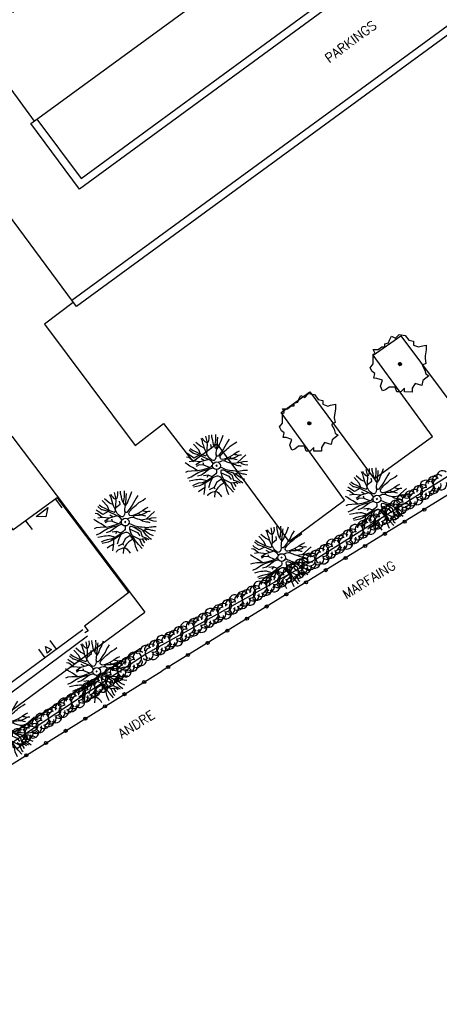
# Model space of a CAD drawing. Header units: metres. Extents: x 1575778 to 1575976, y 2262958 to 2263172.
# Tile 6 of 21: x 1575905 to 1575932, y 2262958 to 2263022. Entities that reach past the tile are written whole.
import ezdxf

# ---------------------------------------------------------------- set-up
doc = ezdxf.new("R2010")
doc.units = ezdxf.units.M
doc.header["$LTSCALE"] = 2
doc.layers.get('0').update_dxf_attribs({"linetype": 'CONTINUOUS'})
doc.layers.add('Plan de masse', color=253, linetype='CONTINUOUS')
doc.styles.add('ROMANT', font='ROMANT.SHX')

# ---------------------------------------------------------------- blocks, each defined once
blk = doc.blocks.new('191')
for p, q in [((0.138, 0), (-0.138, 0)), ((0, -0.138), (0, 0.138))]:
    blk.add_line(p, q)
for points in [[(-0.902, 1.372), (-1.197, 1.506), (-1.331, 1.693), (-1.488, 1.936)], [(-0.173, 0.766), (-0.555, 0.944), (-0.902, 1.372), (-0.983, 1.639), (-1.17, 1.827), (-1.275, 2.082)], [(-0.075, 0.393), (-0.074, 0.396), (-0.089, 0.56), (-0.173, 0.766), (-0.528, 1.475), (-0.775, 1.847), (-0.826, 1.907), (-0.886, 2.275)], [(-0.742, 2.326), (-0.67, 2.078), (-0.552, 1.827), (-0.425, 1.542), (-0.35, 1.403), (-0.247, 1.264), (-0.17, 1.135), (-0.084, 1.142), (-0.024, 1.176), (0.02, 1.271), (0.074, 1.494), (0.117, 1.641), (0.205, 1.812), (0.25, 1.984), (0.338, 2.172), (0.404, 2.408)], [(-0.395, 1.487), (-0.294, 1.833), (-0.336, 2.418)], [(-0.108, 2.439), (-0.008, 1.951), (0.122, 1.651)], [(0.525, 0.689), (0.444, 0.595), (0.331, 0.51), (0.219, 0.442), (0.116, 0.435), (0.047, 0.478), (-0.012, 0.591), (-0.045, 0.755), (-0.052, 0.918), (-0.016, 1.081), (0.003, 1.202), (0.158, 1.347), (0.324, 1.543), (0.454, 1.698), (0.612, 1.919), (0.804, 2.305)], [(-0.012, 0.591), (0.436, 1.425), (0.837, 1.693), (1.115, 2.172)], [(0.486, 2.393), (0.451, 2.231), (0.466, 2.119), (0.475, 2.024), (0.526, 1.92), (0.576, 1.869), (0.68, 1.85), (0.766, 1.91), (0.896, 2.003), (1.048, 2.205)], [(0.823, 0.995), (0.811, 1.118), (0.855, 1.28), (0.874, 1.436), (0.927, 1.564), (1.005, 1.709), (1.111, 1.95), (1.225, 2.112)], [(0.854, 1.275), (0.986, 1.383), (1.073, 1.468), (1.194, 1.57), (1.299, 1.681), (1.488, 1.936)], [(-1.411, 0.65), (-1.538, 1.071), (-1.63, 1.269), (-1.714, 1.528), (-1.758, 1.695)], [(-1.002, 0.422), (-1.09, 0.864), (-1.277, 1.265), (-1.518, 1.586)], [(0.444, 0.595), (0.436, 0.944), (0.57, 1.345)], [(2.068, 1.003), (1.843, 0.919), (1.644, 0.842), (1.445, 0.75), (1.246, 0.691), (1.065, 0.623), (0.823, 0.557), (0.694, 0.524), (0.564, 0.508), (0.513, 0.542), (0.496, 0.594), (0.505, 0.654), (0.54, 0.714), (0.618, 0.8), (0.723, 0.911), (0.81, 0.98), (0.897, 1.082), (1.027, 1.192), (1.192, 1.373), (1.331, 1.508), (1.418, 1.603), (1.487, 1.671)], [(0.786, 0.961), (1.077, 1.046), (1.285, 1.182), (1.51, 1.284), (1.905, 1.528)], [(-2.356, 0.641), (-2.066, 0.56), (-1.74, 0.531), (-1.389, 0.477), (-1.148, 0.397), (-0.815, 0.265), (-0.566, 0.134), (-0.395, 0.072), (-0.394, 0.072)], [(-2.169, 1.122), (-2.002, 1.067), (-1.755, 0.91), (-1.524, 0.744), (-1.378, 0.623), (-1.002, 0.422), (-0.522, 0.237), (-0.35, 0.2), (-0.346, 0.201)], [(-0.522, 0.237), (-0.795, 0.677), (-0.795, 1.078), (-1.063, 1.265)], [(-0.795, 0.677), (-0.956, 0.971)], [(-0.18, 0.357), (-0.314, 0.623), (-0.581, 0.757)], [(-1.34, -0.445), (-1.582, -0.097), (-1.703, -0.002), (-1.83, 0.077), (-1.941, 0.164), (-2.155, 0.277), (-2.41, 0.393)], [(-0.566, 0.134), (-1.17, 0.035), (-1.866, 0.222)], [(-0.314, 0.623), (-0.528, 0.516)], [(0.392, 0.079), (0.465, 0.061), (0.551, 0.035), (0.655, -0.018), (0.722, -0.087), (0.774, -0.174), (0.815, -0.26), (0.858, -0.339), (0.909, -0.417), (0.977, -0.504), (1.028, -0.582), (1.088, -0.685), (1.121, -0.763), (1.19, -0.85), (1.249, -0.937), (1.299, -1.032), (1.385, -1.102), (1.428, -1.171), (1.487, -1.223)], [(2.086, -0.23), (1.901, -0.184), (1.591, -0.156), (1.179, -0.091), (0.939, -0.021), (0.784, 0.041), (0.672, 0.085), (0.604, 0.163), (0.597, 0.249), (0.632, 0.326), (0.701, 0.394), (0.813, 0.429), (0.934, 0.452), (1.046, 0.469), (1.192, 0.485), (1.356, 0.492), (1.503, 0.499), (1.649, 0.507), (1.787, 0.514), (1.959, 0.495), (2.157, 0.467), (2.399, 0.457)], [(0.784, 0.041), (1.159, 0.221)], [(1.046, 0.469), (1.721, 0.167), (2.436, 0.167)], [(1.721, 0.167), (2.123, -0.047), (2.337, -0.073)], [(-0.249, -0.313), (-0.269, -0.342), (-0.339, -0.427), (-0.434, -0.469), (-0.589, -0.459), (-0.812, -0.457), (-1.027, -0.472), (-1.371, -0.443), (-1.714, -0.329), (-1.945, -0.189), (-2.21, -0.092), (-2.441, -0.038)], [(-2.161, -1.137), (-2.004, -1.005), (-1.734, -0.759), (-1.517, -0.477), (-1.767, -0.449), (-2.015, -0.395), (-2.221, -0.273), (-2.435, -0.179)], [(-0.65, -0.571), (-1.09, -0.74), (-1.598, -0.981)], [(-1.517, -0.477), (-1.182, -0.514), (-0.839, -0.543), (-0.65, -0.571), (-0.521, -0.614), (-0.453, -0.641), (-0.394, -0.701), (-0.325, -0.805), (-0.3, -0.908), (-0.345, -1.054), (-0.363, -1.209), (-0.383, -1.449), (-0.419, -1.655), (-0.516, -1.818), (-0.551, -1.921), (-0.678, -2.346)], [(-0.589, -0.459), (-0.742, -0.286), (-1.063, -0.205), (-1.331, -0.098)], [(-0.263, -2.427), (-0.276, -2.009), (-0.299, -1.628), (-0.235, -1.156), (-0.172, -0.898), (-0.058, -0.658), (0.029, -0.529), (0.09, -0.496), (0.159, -0.522), (0.219, -0.6), (0.294, -0.738), (0.397, -0.851), (0.49, -0.982), (0.575, -1.095), (0.609, -1.172), (0.652, -1.25), (0.651, -1.328), (0.642, -1.396), (0.624, -1.482), (0.631, -1.62), (0.639, -1.741), (0.655, -1.861), (0.671, -1.982), (0.687, -2.094), (0.721, -2.172), (0.758, -2.321)], [(0.944, -1.304), (0.773, -1.121), (0.654, -1.034), (0.551, -0.931), (0.398, -0.723), (0.313, -0.566), (0.254, -0.454), (0.204, -0.344)], [(0.746, -0.127), (0.817, -0.054), (0.877, -0.054), (0.998, -0.107), (1.066, -0.168), (1.144, -0.213), (1.22, -0.273), (1.289, -0.308), (1.357, -0.377), (1.408, -0.447), (1.442, -0.508), (1.485, -0.551), (1.553, -0.629)], [(1.03, -0.586), (1.2, -0.694), (1.337, -0.791), (1.525, -0.896), (1.662, -0.983), (1.816, -1.044), (2.104, -1.238)], [(1.753, -0.467), (1.641, -0.44), (1.538, -0.405), (1.453, -0.37), (1.331, -0.343), (1.263, -0.3), (1.246, -0.248), (1.247, -0.188), (1.292, -0.109)], [(1.641, -0.161), (1.66, -0.217), (1.728, -0.286), (1.762, -0.347), (1.831, -0.408), (1.899, -0.46), (1.968, -0.487), (2.038, -0.558)], [(-2.344, -0.683), (-2.121, -0.686), (-1.889, -0.731), (-1.732, -0.756)], [(-0.363, -1.209), (-0.742, -1.061), (-1.438, -1.141), (-1.438, -1.221)], [(-1.09, -1.101), (-1.25, -1.328)], [(-1.09, -0.74), (-1.17, -0.954)], [(-0.394, -0.701), (-0.849, -0.874)], [(-0.172, -0.898), (0.222, -1.596), (0.337, -2.418)], [(-0.058, -0.658), (0.168, -1.088)], [(0.397, -0.851), (0.355, -1.489), (0.655, -2.352)], [(1.42, -0.838), (2.311, -0.789)], [(1.594, -0.94), (1.627, -1.086), (1.712, -1.208), (1.779, -1.303), (1.946, -1.475)], [(-1.994, -1.409), (-1.911, -1.349), (-1.775, -1.342), (-1.645, -1.361), (-1.508, -1.405), (-1.372, -1.466), (-1.311, -1.51), (-1.244, -1.605), (-1.211, -1.734), (-1.203, -1.829), (-1.195, -1.949), (-1.219, -2.115)], [(-0.379, -1.406), (-0.744, -1.378), (-1.002, -1.392), (-1.26, -1.475), (-1.441, -1.56), (-1.658, -1.792)], [(0.222, -1.596), (-0.019, -1.89), (-0.095, -2.44)], [(1.035, -2.211), (0.887, -1.923), (0.837, -1.742), (0.803, -1.614), (0.762, -1.492), (0.744, -1.449), (0.641, -1.402)], [(0.75, -1.463), (0.754, -1.431), (0.779, -1.406), (0.831, -1.432), (0.926, -1.467), (0.994, -1.511), (1.071, -1.581), (1.147, -1.711), (1.206, -1.772), (1.267, -1.841), (1.403, -1.998)], [(0.915, -1.463), (0.943, -1.381), (0.918, -1.304), (0.97, -1.305), (1.013, -1.339), (1.081, -1.408), (1.184, -1.469), (1.33, -1.549), (1.416, -1.601), (1.501, -1.654), (1.663, -1.788)], [(0.583, -2.144), (0.542, -2.381)]]:
    blk.add_lwpolyline(points)
blk.add_circle((0, 0), 0.4)
blk = doc.blocks.new('190')
for p, q in [((0.052, 0), (-0.052, 0)), ((0, -0.052), (0, 0.052))]:
    blk.add_line(p, q)
for points in [[(-0.619, 1.938), (-0.559, 1.732), (-0.46, 1.523), (-0.354, 1.285), (-0.291, 1.169), (-0.206, 1.053), (-0.142, 0.946), (-0.07, 0.952), (-0.02, 0.98), (0.016, 1.059), (0.061, 1.245), (0.098, 1.367), (0.171, 1.51), (0.208, 1.653), (0.282, 1.81), (0.336, 2.007)], [(-0.329, 1.239), (-0.245, 1.528), (-0.28, 2.015)], [(-0.09, 2.033), (-0.007, 1.626), (0.102, 1.375)], [(0.437, 0.574), (0.37, 0.496), (0.276, 0.425), (0.182, 0.369), (0.097, 0.362), (0.039, 0.398), (-0.01, 0.492), (-0.038, 0.629), (-0.043, 0.765), (-0.014, 0.901), (0.002, 1.001), (0.132, 1.122), (0.27, 1.286), (0.378, 1.415), (0.51, 1.6), (0.67, 1.921)], [(0.405, 1.994), (0.376, 1.859), (0.388, 1.766), (0.396, 1.687), (0.438, 1.6), (0.48, 1.557), (0.566, 1.542), (0.639, 1.591), (0.746, 1.669), (0.873, 1.838)], [(-1.176, 0.542), (-1.281, 0.892), (-1.358, 1.058), (-1.428, 1.273), (-1.465, 1.412)], [(-0.975, 1.17), (-1.217, 1.309)], [(-0.144, 0.639), (-0.647, 0.843), (-0.975, 1.17), (-1.062, 1.55), (-1.169, 1.665)], [(-0.44, 1.229), (-0.82, 1.291), (-0.941, 1.636), (-0.968, 1.79)], [(-0.084, 0.235), (-0.076, 0.245), (-0.062, 0.33), (-0.074, 0.466), (-0.144, 0.639), (-0.44, 1.229), (-0.646, 1.539), (-0.688, 1.589), (-0.738, 1.896)], [(0.132, 1.122), (0.476, 1.119), (0.579, 1.291)], [(1.723, 0.836), (1.536, 0.765), (1.37, 0.702), (1.204, 0.625), (1.038, 0.576), (0.888, 0.52), (0.686, 0.464), (0.578, 0.437), (0.47, 0.423), (0.428, 0.452), (0.413, 0.495), (0.421, 0.545), (0.45, 0.595), (0.515, 0.666), (0.603, 0.759), (0.675, 0.816), (0.747, 0.901), (0.855, 0.994), (0.993, 1.144), (1.109, 1.257), (1.182, 1.336), (1.239, 1.392)], [(0.686, 0.829), (0.676, 0.931), (0.713, 1.067), (0.728, 1.196), (0.773, 1.303), (0.838, 1.425), (0.926, 1.625), (1.021, 1.76)], [(0.711, 1.062), (0.821, 1.152), (0.894, 1.223), (0.995, 1.308), (1.082, 1.401), (1.24, 1.613)], [(-1.807, 0.935), (-1.668, 0.889), (-1.462, 0.758), (-1.27, 0.62), (-1.148, 0.519), (-0.835, 0.351), (-0.435, 0.198), (-0.292, 0.167), (-0.199, 0.188), (-0.161, 0.191)], [(-0.435, 0.198), (-0.613, 0.549), (-0.837, 0.756), (-1.044, 0.791)], [(-0.647, 0.843), (-1.01, 0.877)], [(-0.613, 0.549), (-0.561, 0.687)], [(-0.396, 0.741), (-0.492, 0.981)], [(0.655, 0.801), (0.898, 0.871), (1.071, 0.985), (1.258, 1.07), (1.587, 1.273)], [(-1.117, -0.371), (-1.319, -0.081), (-1.419, -0.002), (-1.525, 0.064), (-1.618, 0.137), (-1.796, 0.23), (-2.008, 0.328)], [(-1.963, 0.534), (-1.722, 0.466), (-1.45, 0.442), (-1.157, 0.397), (-0.957, 0.331), (-0.679, 0.22), (-0.472, 0.112), (-0.329, 0.06), (-0.249, 0.019)], [(-0.472, 0.112), (-1.148, 0.135), (-1.39, 0.239)], [(-0.677, -0.381), (-0.803, -0.141), (-1.062, 0.014)], [(0.239, 0.074), (0.295, 0.074), (0.388, 0.051), (0.459, 0.029), (0.546, -0.015), (0.602, -0.073), (0.645, -0.145), (0.679, -0.217), (0.715, -0.282), (0.758, -0.347), (0.814, -0.42), (0.857, -0.485), (0.906, -0.571), (0.934, -0.636), (0.992, -0.708), (1.041, -0.781), (1.083, -0.86), (1.154, -0.918), (1.19, -0.976), (1.24, -1.019)], [(1.739, -0.191), (1.585, -0.153), (1.326, -0.13), (0.983, -0.076), (0.782, -0.017), (0.653, 0.034), (0.56, 0.071), (0.504, 0.136), (0.497, 0.207), (0.526, 0.272), (0.584, 0.329), (0.678, 0.357), (0.778, 0.377), (0.872, 0.391), (0.994, 0.405), (1.13, 0.41), (1.252, 0.416), (1.374, 0.423), (1.489, 0.429), (1.633, 0.413), (1.798, 0.389), (1.999, 0.38)], [(-0.168, -0.185), (-0.174, -0.214), (-0.224, -0.285), (-0.283, -0.356), (-0.362, -0.391), (-0.491, -0.383), (-0.677, -0.381), (-0.856, -0.393), (-1.143, -0.369), (-1.428, -0.274), (-1.621, -0.158), (-1.842, -0.076), (-2.034, -0.032)], [(-1.8, -0.948), (-1.67, -0.837), (-1.445, -0.632), (-1.264, -0.397), (-1.472, -0.374), (-1.679, -0.329), (-1.851, -0.227), (-2.029, -0.149)], [(-1.953, -0.569), (-1.767, -0.571), (-1.575, -0.61), (-1.443, -0.63)], [(-0.699, -0.452), (-1.01, -0.589), (-1.304, -0.796)], [(-1.264, -0.397), (-0.985, -0.428), (-0.699, -0.452), (-0.542, -0.475), (-0.434, -0.512), (-0.378, -0.534), (-0.328, -0.584), (-0.271, -0.671), (-0.25, -0.757), (-0.288, -0.878), (-0.302, -1.008), (-0.319, -1.208), (-0.349, -1.379), (-0.43, -1.515), (-0.459, -1.601), (-0.565, -1.955)], [(-0.803, -0.141), (-0.975, -0.193)], [(-0.219, -2.023), (-0.23, -1.674), (-0.249, -1.357), (-0.195, -0.963), (-0.143, -0.748), (-0.048, -0.549), (0.025, -0.441), (0.075, -0.413), (0.133, -0.435), (0.182, -0.5), (0.245, -0.615), (0.331, -0.709), (0.409, -0.818), (0.479, -0.912), (0.507, -0.976), (0.543, -1.042), (0.543, -1.107), (0.535, -1.163), (0.52, -1.235), (0.526, -1.35), (0.533, -1.451), (0.546, -1.551), (0.559, -1.651), (0.572, -1.745), (0.601, -1.81), (0.632, -1.934)], [(-0.048, -0.549), (0.199, -1.021), (0.182, -1.297)], [(0.787, -1.087), (0.644, -0.934), (0.545, -0.862), (0.459, -0.775), (0.332, -0.602), (0.261, -0.472), (0.212, -0.378), (0.163, -0.27), (0.127, -0.215)], [(0.245, -0.615), (0.406, -1.09), (0.268, -1.418), (0.406, -1.625), (0.493, -1.832)], [(0.622, -0.106), (0.681, -0.045), (0.731, -0.045), (0.832, -0.09), (0.889, -0.14), (0.953, -0.177), (1.017, -0.228), (1.074, -0.257), (1.131, -0.314), (1.174, -0.373), (1.202, -0.423), (1.238, -0.459), (1.294, -0.524)], [(0.859, -0.488), (1, -0.579), (1.114, -0.659), (1.27, -0.746), (1.385, -0.819), (1.513, -0.87), (1.754, -1.032)], [(1.46, -0.389), (1.367, -0.367), (1.282, -0.337), (1.21, -0.308), (1.109, -0.286), (1.053, -0.25), (1.038, -0.206), (1.039, -0.156), (1.077, -0.091)], [(1.368, -0.134), (1.384, -0.181), (1.44, -0.239), (1.468, -0.289), (1.526, -0.34), (1.582, -0.383), (1.64, -0.406), (1.698, -0.465)], [(-1.662, -1.174), (-1.593, -1.125), (-1.479, -1.119), (-1.371, -1.134), (-1.257, -1.171), (-1.143, -1.222), (-1.093, -1.259), (-1.036, -1.338), (-1.009, -1.445), (-1.003, -1.524), (-0.996, -1.624), (-1.016, -1.763)], [(-0.316, -1.172), (-0.62, -1.148), (-0.835, -1.16), (-1.05, -1.229), (-1.201, -1.3), (-1.382, -1.493)], [(-0.288, -0.878), (-0.682, -0.848), (-1.01, -1.004), (-1.338, -0.917)], [(-1.01, -1.004), (-1.027, -1.09)], [(-0.195, -0.963), (0.026, -1.435), (-0.077, -1.849), (-0.043, -1.935)], [(0.863, -1.843), (0.739, -1.603), (0.698, -1.452), (0.669, -1.345), (0.635, -1.243), (0.62, -1.208), (0.534, -1.169)], [(0.625, -1.219), (0.628, -1.193), (0.649, -1.171), (0.692, -1.193), (0.772, -1.223), (0.828, -1.26), (0.893, -1.317), (0.956, -1.426), (1.005, -1.476), (1.056, -1.534), (1.17, -1.665)], [(0.763, -1.219), (0.786, -1.151), (0.765, -1.087), (0.808, -1.087), (0.844, -1.116), (0.901, -1.174), (0.987, -1.225), (1.108, -1.291), (1.18, -1.334), (1.251, -1.378), (1.386, -1.49)], [(1.183, -0.698), (1.926, -0.657)], [(1.328, -0.783), (1.356, -0.905), (1.426, -1.006), (1.483, -1.085), (1.622, -1.229)], [(0.026, -1.435), (0.32, -1.625), (0.355, -1.78)], [(0.173, -1.53), (0.13, -1.832)]]:
    blk.add_lwpolyline(points)
blk.add_circle((0, 0), 0.25)
blk = doc.blocks.new('*X18')
at = {"color": 0}
for p, q in [((527495.856, 148357.822), (527495.871, 148357.837)), ((527495.856, 148357.787), (527495.895, 148357.825)), ((527495.856, 148357.752), (527495.918, 148357.813)), ((527495.856, 148357.716), (527495.942, 148357.802)), ((527495.856, 148357.681), (527495.965, 148357.79)), ((527495.856, 148357.645), (527495.989, 148357.778)), ((527495.856, 148357.61), (527496.013, 148357.766)), ((527495.856, 148357.575), (527496.036, 148357.754)), ((527495.856, 148357.539), (527496.06, 148357.743)), ((527495.856, 148357.504), (527496.083, 148357.731)), ((527495.856, 148357.469), (527496.107, 148357.719)), ((527495.878, 148357.455), (527496.13, 148357.707)), ((527495.949, 148357.49), (527496.154, 148357.695)), ((527496.02, 148357.526), (527496.178, 148357.684)), ((527496.09, 148357.561), (527496.201, 148357.672)), ((527496.161, 148357.597), (527496.225, 148357.66)), ((527496.232, 148357.632), (527496.248, 148357.648))]:
    blk.add_line(p, q, dxfattribs=at)
blk = doc.blocks.new('320')
for p, q in [((0, 0), (0, -0.7)), ((1, 0), (1, -0.7)), ((0.5, -0.572), (0.3, -0.172)), ((0.3, -0.172), (0.7, -0.172)), ((0.7, -0.172), (0.5, -0.572))]:
    blk.add_line(p, q)
at = {"rotation": 269.9999999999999}
blk.add_blockref('*X18', (-148357.144, 527495.685), dxfattribs=at)
blk = doc.blocks.new('189')
h = blk.add_hatch()
h.set_pattern_fill('ANSI31', color=256, scale=0.2, style=0)
h.set_pattern_definition([(45, (-527485.07046, -148351.732363), (-0.0176776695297, 0.0176776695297), [])])
edge = h.paths.add_edge_path()
edge.add_arc((0, 0), 0.1, 0, 360)
for p, q in [((-0.311, 1.681), (-0.062, 1.93)), ((-0.062, 1.93), (0.311, 1.868)), ((-0.996, 1.308), (-0.747, 1.37)), ((-0.996, 1.121), (-0.996, 1.308)), ((-0.747, 1.37), (-0.685, 1.557)), ((-0.685, 1.557), (-0.56, 1.806)), ((-0.56, 1.806), (-0.311, 1.681)), ((0.311, 1.868), (0.56, 1.557)), ((0.56, 1.557), (0.872, 1.494)), ((0.872, 1.494), (0.872, 1.245)), ((-1.744, 0.934), (-1.432, 0.934)), ((-1.619, 0.685), (-1.744, 0.934)), ((-1.744, 0.623), (-1.619, 0.685)), ((-1.432, 0.934), (-1.183, 1.121)), ((-1.183, 1.121), (-0.996, 1.121)), ((0.872, 1.245), (1.183, 1.121)), ((1.183, 1.121), (1.37, 1.183)), ((1.37, 1.183), (1.681, 1.245)), ((1.681, 0.934), (1.619, 0.56)), ((1.681, 1.245), (1.681, 0.934)), ((-1.93, -0.249), (-1.744, 0)), ((-1.744, 0.249), (-1.744, 0.623)), ((-1.744, 0), (-1.744, 0.249)), ((1.681, 0.062), (1.432, -0.062)), ((1.619, 0.56), (1.619, 0.374)), ((1.619, 0.374), (1.681, 0.062)), ((-1.806, -0.498), (-1.93, -0.249)), ((-1.619, -0.623), (-1.806, -0.498)), ((-1.681, -0.934), (-1.619, -0.623)), ((1.432, -0.062), (1.619, -0.374)), ((1.619, -0.374), (1.681, -0.623)), ((1.681, -0.623), (1.868, -0.747)), ((-1.494, -0.934), (-1.681, -0.934)), ((-1.121, -1.059), (-1.494, -0.934)), ((-1.245, -1.432), (-1.121, -1.059)), ((0.996, -1.245), (0.81, -1.557)), ((1.432, -1.37), (0.996, -1.245)), ((1.494, -1.059), (1.432, -1.37)), ((1.868, -0.747), (1.494, -1.059)), ((-1.121, -1.744), (-1.245, -1.432)), ((-0.934, -1.681), (-1.121, -1.744)), ((-0.685, -1.494), (-0.934, -1.681)), ((-0.311, -1.494), (-0.685, -1.494)), ((-0.187, -1.806), (-0.311, -1.494)), ((0.062, -1.806), (-0.187, -1.806)), ((0.311, -1.557), (0.062, -1.806)), ((0.311, -1.806), (0.311, -1.557)), ((0.81, -1.806), (0.311, -1.806)), ((0.81, -1.557), (0.81, -1.806))]:
    blk.add_line(p, q)
blk.add_circle((0, 0), 0.1)

msp = doc.modelspace()

# ---------------------------------------------------------------- linework, layer by layer
at = {"layer": 'Plan de masse', "flags": 128}
for points in [[(1575933.376, 2263038.236), (1575917.345, 2263026.343), (1575912.912, 2263032.223), (1575900.736, 2263023.199), (1575906.229, 2263015.693), (1575937.889, 2263038.837), (1575931.334, 2263047.821)], [(1575951.785, 2263033.763), (1575956.501, 2263027.907), (1575960.114, 2263022.99), (1575967.284, 2263012.712), (1575937.776, 2262994.345), (1575914.516, 2262980.034)], [(1575896.686, 2263020.239), (1575908.749, 2263003.929), (1575906.881, 2263002.526), (1575912.766, 2262994.655), (1575914.606, 2262996.092), (1575916.501, 2262993.611), (1575918.061, 2262994.755), (1575922.738, 2262988.427), (1575926.354, 2262991.1), (1575922.245, 2262996.799), (1575924.1, 2262998.145), (1575928.269, 2262992.487), (1575932.064, 2262995.239), (1575928.214, 2263000.507), (1575930.01, 2263001.77), (1575933.888, 2262996.554)], [(1575913.421, 2262983.85), (1575904.796, 2262995.257)], [(1575891.797, 2262979.829), (1575891.991, 2262979.971), (1575892.131, 2262979.784), (1575904.512, 2262989.021), (1575904.544, 2262989.072), (1575904.447, 2262989.254), (1575904.673, 2262989.421), (1575904.845, 2262989.186), (1575907.711, 2262991.281)], [(1575912.362, 2262985.113), (1575907.718, 2262991.29)], [(1575912.362, 2262985.113), (1575909.484, 2262982.93), (1575909.722, 2262982.641), (1575909.516, 2262982.5)], [(1575913.389, 2262983.823), (1575904.856, 2262977.519), (1575891.896, 2262967.991), (1575886.048, 2262975.864), (1575873.499, 2262966.628)], [(1575909.372, 2262982.696), (1575896.839, 2262973.444), (1575896.975, 2262973.239), (1575896.787, 2262973.106)], [(1575879.709, 2262958.406), (1575914.516, 2262980.034)]]:
    msp.add_lwpolyline(points, dxfattribs=at)
at = {"layer": 'Plan de masse', "ltscale": 0.005, "flags": 128}
for points in [[(1575906.402, 2263015.831), (1575909.27, 2263011.982), (1575944.576, 2263037.858), (1575944.872, 2263037.455), (1575909.165, 2263011.286), (1575906.001, 2263015.532)], [(1575908.669, 2263004.086), (1575948.166, 2263032.979), (1575948.461, 2263032.575), (1575908.964, 2263003.682)]]:
    msp.add_lwpolyline(points, close=True, dxfattribs=at)
for points in [[(1575924.452, 2262987.269), (1575942.736, 2262998.77), (1575965.596, 2263012.73), (1575952.357, 2263031.508)], [(1575913.394, 2262981.093), (1575924.452, 2262987.269)], [(1575909.672, 2262982.284), (1575897.189, 2262973.001)], [(1575902.33, 2262974.38), (1575913.123, 2262981.504)], [(1575902.601, 2262973.969), (1575913.394, 2262981.093)]]:
    msp.add_lwpolyline(points, dxfattribs=at)
at = {"layer": 'Plan de masse'}
for centre in [(1575931.523, 2262990.497), (1575931.523, 2262990.497), (1575931.523, 2262990.497), (1575930.245, 2262989.711), (1575930.245, 2262989.711), (1575930.245, 2262989.711), (1575928.967, 2262988.925), (1575928.967, 2262988.925), (1575928.967, 2262988.925), (1575927.69, 2262988.139), (1575927.69, 2262988.139), (1575927.69, 2262988.139), (1575926.412, 2262987.353), (1575926.412, 2262987.353), (1575926.412, 2262987.353), (1575925.134, 2262986.567), (1575925.134, 2262986.567), (1575925.134, 2262986.567), (1575923.857, 2262985.781), (1575923.857, 2262985.781), (1575923.857, 2262985.781), (1575922.579, 2262984.995), (1575922.579, 2262984.995), (1575922.579, 2262984.995), (1575921.301, 2262984.209), (1575921.301, 2262984.209), (1575920.024, 2262983.423), (1575920.024, 2262983.423), (1575918.746, 2262982.637), (1575918.746, 2262982.637), (1575917.469, 2262981.851), (1575917.469, 2262981.851), (1575916.191, 2262981.065), (1575916.191, 2262981.065), (1575914.913, 2262980.279), (1575914.913, 2262980.279), (1575913.355, 2262979.313), (1575913.355, 2262979.313), (1575912.081, 2262978.522), (1575912.081, 2262978.522), (1575910.807, 2262977.73), (1575910.807, 2262977.73), (1575909.533, 2262976.938), (1575909.533, 2262976.938), (1575908.259, 2262976.146), (1575908.259, 2262976.146), (1575906.985, 2262975.355), (1575906.985, 2262975.355), (1575905.71, 2262974.563), (1575905.71, 2262974.563)]:
    msp.add_circle(centre, 0.1, dxfattribs=at)
for centre, start, end in [((1575932.707, 2262992.637), 48.78142, 192.39288), ((1575931.622, 2262992.029), 47.1587, 196.58582), ((1575931.98, 2262992.093), 47.1587, 196.58582), ((1575932.132, 2262992.275), 48.78142, 192.39288), ((1575932.415, 2262992.39), 48.78142, 192.39288), ((1575932.464, 2262992.156), 95.79122, 239.40182), ((1575930.891, 2262991.432), 48.78142, 192.39288), ((1575931.184, 2262991.679), 48.78142, 192.39288), ((1575931.053, 2262991.65), 262.76948, 52.19604), ((1575931.41, 2262991.733), 47.1587, 196.58582), ((1575931.649, 2262991.568), 82.76948, 232.19604), ((1575931.811, 2262991.786), 228.78142, 12.39288), ((1575931.762, 2262992.02), 275.79122, 59.40182), ((1575932.093, 2262991.901), 228.78142, 12.39288), ((1575932.245, 2262992.083), 227.1587, 16.58582), ((1575932.604, 2262992.147), 227.1587, 16.58582), ((1575929.66, 2262990.72), 48.78142, 192.39288), ((1575929.886, 2262990.775), 47.1587, 196.58582), ((1575930.098, 2262991.071), 47.1587, 196.58582), ((1575930.457, 2262991.134), 47.1587, 196.58582), ((1575930.609, 2262991.317), 48.78142, 192.39288), ((1575930.238, 2262991.061), 275.79122, 59.40182), ((1575930.722, 2262991.125), 227.1587, 16.58582), ((1575930.94, 2262991.198), 95.79122, 239.40182), ((1575931.08, 2262991.188), 227.1587, 16.58582), ((1575931.292, 2262991.484), 227.1587, 16.58582), ((1575931.518, 2262991.539), 228.78142, 12.39288), ((1575928.575, 2262990.112), 47.1587, 196.58582), ((1575928.933, 2262990.176), 47.1587, 196.58582), ((1575929.085, 2262990.358), 48.78142, 192.39288), ((1575929.367, 2262990.473), 48.78142, 192.39288), ((1575929.417, 2262990.239), 95.79122, 239.40182), ((1575929.53, 2262990.691), 262.76948, 52.19604), ((1575929.769, 2262990.526), 227.1587, 16.58582), ((1575929.995, 2262990.58), 228.78142, 12.39288), ((1575930.125, 2262990.61), 82.76948, 232.19604), ((1575930.288, 2262990.827), 228.78142, 12.39288), ((1575930.57, 2262990.942), 228.78142, 12.39288), ((1575927.844, 2262989.515), 48.78142, 192.39288), ((1575928.136, 2262989.762), 48.78142, 192.39288), ((1575928.006, 2262989.733), 262.76948, 52.19604), ((1575928.362, 2262989.817), 47.1587, 196.58582), ((1575928.601, 2262989.651), 82.76948, 232.19604), ((1575928.764, 2262989.869), 228.78142, 12.39288), ((1575928.714, 2262990.103), 275.79122, 59.40182), ((1575929.046, 2262989.984), 228.78142, 12.39288), ((1575929.198, 2262990.166), 227.1587, 16.58582), ((1575929.556, 2262990.23), 227.1587, 16.58582), ((1575926.613, 2262988.803), 48.78142, 192.39288), ((1575926.839, 2262988.858), 47.1587, 196.58582), ((1575927.051, 2262989.154), 47.1587, 196.58582), ((1575927.409, 2262989.217), 47.1587, 196.58582), ((1575927.561, 2262989.4), 48.78142, 192.39288), ((1575927.191, 2262989.144), 275.79123, 59.40182), ((1575927.674, 2262989.208), 227.1587, 16.58582), ((1575927.893, 2262989.281), 95.79122, 239.40182), ((1575928.033, 2262989.271), 227.1587, 16.58582), ((1575928.245, 2262989.567), 227.1587, 16.58582), ((1575928.471, 2262989.622), 228.78142, 12.39288), ((1575925.527, 2262988.196), 47.1587, 196.58582), ((1575925.886, 2262988.259), 47.1587, 196.58582), ((1575926.038, 2262988.441), 48.78142, 192.39288), ((1575926.32, 2262988.557), 48.78142, 192.39288), ((1575926.369, 2262988.322), 95.79123, 239.40182), ((1575926.482, 2262988.774), 262.76948, 52.19604), ((1575926.721, 2262988.609), 227.1587, 16.58582), ((1575926.947, 2262988.664), 228.78142, 12.39288), ((1575927.078, 2262988.693), 82.76948, 232.19604), ((1575927.24, 2262988.91), 228.78142, 12.39288), ((1575927.522, 2262989.025), 228.78142, 12.39288), ((1575924.796, 2262987.598), 48.78142, 192.39288), ((1575925.089, 2262987.845), 48.78142, 192.39288), ((1575924.959, 2262987.816), 262.76948, 52.19604), ((1575925.315, 2262987.9), 47.1587, 196.58582), ((1575925.554, 2262987.734), 82.76948, 232.19604), ((1575925.716, 2262987.952), 228.78142, 12.39288), ((1575925.667, 2262988.186), 275.79123, 59.40182), ((1575925.999, 2262988.067), 228.78142, 12.39288), ((1575926.151, 2262988.25), 227.1587, 16.58582), ((1575926.509, 2262988.313), 227.1587, 16.58582), ((1575923.489, 2262986.901), 45.79518, 189.40661), ((1575923.717, 2262986.944), 44.17246, 193.59956), ((1575923.945, 2262987.228), 44.17246, 193.59956), ((1575924.306, 2262987.273), 44.17246, 193.59956), ((1575924.084, 2262987.212), 272.80494, 56.41564), ((1575924.514, 2262987.483), 48.78142, 192.39288), ((1575924.627, 2262987.291), 227.1587, 16.58582), ((1575924.846, 2262987.364), 95.79123, 239.40182), ((1575924.985, 2262987.354), 227.1587, 16.58582), ((1575925.198, 2262987.65), 227.1587, 16.58582), ((1575925.424, 2262987.705), 228.78142, 12.39288), ((1575922.373, 2262986.351), 44.17246, 193.59956), ((1575922.735, 2262986.395), 44.17246, 193.59956), ((1575922.896, 2262986.57), 45.79518, 189.40661), ((1575922.513, 2262986.334), 272.80494, 56.41564), ((1575923.184, 2262986.67), 45.79518, 189.40661), ((1575923.221, 2262986.433), 92.80494, 236.41564), ((1575923.357, 2262986.879), 259.78319, 49.20985), ((1575923.588, 2262986.701), 224.17246, 13.59956), ((1575923.816, 2262986.744), 225.79518, 9.40661), ((1575923.948, 2262986.766), 79.78319, 229.20985), ((1575924.121, 2262986.975), 225.79518, 9.40661), ((1575924.409, 2262987.075), 225.79517, 9.40661), ((1575921.324, 2262985.692), 45.79518, 189.40661), ((1575921.612, 2262985.792), 45.79518, 189.40661), ((1575921.918, 2262986.023), 45.79518, 189.40661), ((1575921.786, 2262986.001), 259.78319, 49.20985), ((1575922.146, 2262986.066), 44.17246, 193.59956), ((1575922.376, 2262985.889), 79.78319, 229.20985), ((1575922.55, 2262986.097), 225.79518, 9.40661), ((1575922.838, 2262986.198), 225.79518, 9.40661), ((1575922.999, 2262986.372), 224.17246, 13.59956), ((1575923.36, 2262986.417), 224.17246, 13.59956), ((1575920.346, 2262985.145), 45.79518, 189.40661), ((1575920.214, 2262985.123), 259.78319, 49.20985), ((1575920.574, 2262985.188), 44.17246, 193.59956), ((1575920.802, 2262985.473), 44.17246, 193.59956), ((1575920.805, 2262985.011), 79.78319, 229.20985), ((1575921.163, 2262985.517), 44.17246, 193.59956), ((1575920.941, 2262985.456), 272.80495, 56.41564), ((1575921.266, 2262985.32), 225.79518, 9.40661), ((1575921.427, 2262985.494), 224.17246, 13.59956), ((1575921.649, 2262985.556), 92.80494, 236.41564), ((1575921.789, 2262985.539), 224.17246, 13.59956), ((1575922.016, 2262985.823), 224.17246, 13.59956), ((1575922.244, 2262985.866), 225.79518, 9.40661), ((1575919.003, 2262984.311), 44.17246, 193.59956), ((1575919.23, 2262984.595), 44.17246, 193.59956), ((1575919.592, 2262984.64), 44.17246, 193.59956), ((1575919.753, 2262984.814), 45.79518, 189.40661), ((1575919.37, 2262984.578), 272.80495, 56.41564), ((1575919.856, 2262984.617), 224.17246, 13.59956), ((1575920.041, 2262984.914), 45.79518, 189.40661), ((1575920.078, 2262984.678), 92.80495, 236.41564), ((1575920.217, 2262984.661), 224.17246, 13.59956), ((1575920.444, 2262984.945), 224.17246, 13.59956), ((1575920.673, 2262984.989), 225.79518, 9.40661), ((1575920.978, 2262985.22), 225.79518, 9.40661), ((1575917.659, 2262983.717), 44.17246, 193.59956), ((1575918.02, 2262983.762), 44.17246, 193.59956), ((1575918.181, 2262983.936), 45.79518, 189.40661), ((1575918.469, 2262984.037), 45.79518, 189.40661), ((1575918.506, 2262983.8), 92.80495, 236.41564), ((1575918.775, 2262984.268), 45.79518, 189.40661), ((1575918.643, 2262984.245), 259.78319, 49.20985), ((1575918.873, 2262984.068), 224.17246, 13.59956), ((1575919.101, 2262984.111), 225.79518, 9.40661), ((1575919.233, 2262984.133), 79.78319, 229.20985), ((1575919.407, 2262984.342), 225.79518, 9.40661), ((1575919.694, 2262984.442), 225.79518, 9.40661), ((1575916.61, 2262983.059), 45.79518, 189.40661), ((1575916.898, 2262983.159), 45.79518, 189.40661), ((1575917.203, 2262983.39), 45.79518, 189.40661), ((1575917.071, 2262983.368), 259.78319, 49.20985), ((1575917.431, 2262983.433), 44.17246, 193.59956), ((1575917.661, 2262983.255), 79.78319, 229.20985), ((1575917.835, 2262983.464), 225.79518, 9.40661), ((1575917.798, 2262983.701), 272.80495, 56.41564), ((1575918.123, 2262983.564), 225.79518, 9.40661), ((1575918.284, 2262983.739), 224.17246, 13.59956), ((1575918.645, 2262983.783), 224.17246, 13.59956), ((1575915.631, 2262982.512), 45.79518, 189.40661), ((1575915.5, 2262982.49), 259.7832, 49.20985), ((1575915.86, 2262982.555), 44.17246, 193.59956), ((1575916.087, 2262982.84), 44.17246, 193.59956), ((1575916.449, 2262982.884), 44.17246, 193.59956), ((1575916.226, 2262982.823), 272.80495, 56.41564), ((1575916.713, 2262982.861), 224.17246, 13.59956), ((1575916.935, 2262982.922), 92.80495, 236.41564), ((1575917.074, 2262982.906), 224.17246, 13.59956), ((1575917.301, 2262983.19), 224.17246, 13.59956), ((1575917.53, 2262983.233), 225.79518, 9.40661), ((1575914.516, 2262981.962), 44.17246, 193.59956), ((1575914.877, 2262982.006), 44.17246, 193.59956), ((1575915.038, 2262982.181), 45.79518, 189.40661), ((1575914.655, 2262981.945), 272.80495, 56.41564), ((1575915.326, 2262982.281), 45.79518, 189.40661), ((1575915.363, 2262982.045), 92.80495, 236.41564), ((1575915.73, 2262982.312), 224.17246, 13.59956), ((1575915.958, 2262982.355), 225.79518, 9.40661), ((1575916.09, 2262982.377), 79.78319, 229.20985), ((1575916.264, 2262982.586), 225.79518, 9.40661), ((1575916.551, 2262982.687), 225.79518, 9.40661), ((1575913.467, 2262981.303), 45.79518, 189.40661), ((1575913.754, 2262981.403), 45.79518, 189.40661), ((1575913.792, 2262981.167), 92.80495, 236.41564), ((1575914.06, 2262981.634), 45.79518, 189.40661), ((1575913.928, 2262981.612), 259.78319, 49.20985), ((1575914.158, 2262981.434), 224.17246, 13.59956), ((1575914.288, 2262981.677), 44.17246, 193.59956), ((1575914.387, 2262981.477), 225.79518, 9.40661), ((1575914.518, 2262981.5), 79.7832, 229.20985), ((1575914.692, 2262981.709), 225.79518, 9.40661), ((1575914.98, 2262981.809), 225.79518, 9.40661), ((1575915.141, 2262981.983), 224.17246, 13.59956), ((1575915.502, 2262982.028), 224.17246, 13.59956), ((1575912.239, 2262980.508), 50.03686, 193.64833), ((1575912.463, 2262980.568), 48.41415, 197.84127), ((1575912.669, 2262980.868), 48.41415, 197.84127), ((1575913.026, 2262980.939), 48.41415, 197.84127), ((1575912.809, 2262980.862), 277.04669, 60.65724), ((1575913.569, 2262981.106), 224.17246, 13.59956), ((1575913.931, 2262981.15), 224.17246, 13.59956), ((1575911.167, 2262979.877), 48.41415, 197.84127), ((1575911.524, 2262979.948), 48.41415, 197.84127), ((1575911.672, 2262980.134), 50.03686, 193.64833), ((1575911.951, 2262980.255), 50.03686, 193.64833), ((1575912.006, 2262980.022), 97.04668, 240.65724), ((1575912.109, 2262980.476), 264.02494, 53.45146), ((1575912.352, 2262980.316), 228.41415, 17.84127), ((1575912.706, 2262980.408), 84.02494, 233.45147), ((1575912.576, 2262980.376), 230.03686, 13.64833), ((1575912.864, 2262980.629), 230.03686, 13.64833), ((1575913.143, 2262980.75), 230.03687, 13.64833), ((1575910.449, 2262979.263), 50.03687, 193.64833), ((1575910.737, 2262979.516), 50.03687, 193.64833), ((1575910.607, 2262979.484), 264.02494, 53.45147), ((1575910.961, 2262979.576), 48.41415, 197.84127), ((1575911.204, 2262979.416), 84.02494, 233.45147), ((1575911.362, 2262979.637), 230.03686, 13.64833), ((1575911.307, 2262979.87), 277.04669, 60.65724), ((1575911.641, 2262979.758), 230.03686, 13.64833), ((1575911.789, 2262979.944), 228.41415, 17.84127), ((1575912.146, 2262980.015), 228.41415, 17.84127), ((1575909.459, 2262978.585), 48.41415, 197.84127), ((1575909.665, 2262978.885), 48.41415, 197.84127), ((1575910.022, 2262978.956), 48.41415, 197.84127), ((1575910.17, 2262979.142), 50.03687, 193.64833), ((1575909.805, 2262978.879), 277.04669, 60.65724), ((1575910.287, 2262978.953), 228.41415, 17.84127), ((1575910.504, 2262979.03), 97.04669, 240.65724), ((1575910.644, 2262979.024), 228.41415, 17.84127), ((1575910.85, 2262979.324), 228.41415, 17.84127), ((1575911.074, 2262979.384), 230.03686, 13.64833), ((1575908.519, 2262977.964), 48.41415, 197.84127), ((1575908.667, 2262978.15), 50.03687, 193.64833), ((1575908.947, 2262978.272), 50.03687, 193.64833), ((1575909.001, 2262978.039), 97.04669, 240.65724), ((1575909.234, 2262978.525), 50.03686, 193.64833), ((1575909.105, 2262978.493), 264.02494, 53.45147), ((1575909.347, 2262978.333), 228.41415, 17.84127), ((1575909.701, 2262978.424), 84.02494, 233.45147), ((1575909.572, 2262978.392), 230.03686, 13.64833), ((1575909.859, 2262978.645), 230.03687, 13.64833), ((1575910.139, 2262978.767), 230.03687, 13.64833), ((1575907.732, 2262977.533), 50.03687, 193.64833), ((1575907.602, 2262977.501), 264.02494, 53.45147), ((1575907.957, 2262977.593), 48.41415, 197.84127), ((1575908.162, 2262977.893), 48.41415, 197.84127), ((1575908.199, 2262977.433), 84.02494, 233.45147), ((1575908.357, 2262977.654), 230.03687, 13.64833), ((1575908.302, 2262977.887), 277.04669, 60.65724), ((1575908.637, 2262977.775), 230.03687, 13.64833), ((1575908.784, 2262977.961), 228.41415, 17.84127), ((1575909.141, 2262978.032), 228.41415, 17.84127), ((1575906.66, 2262976.902), 48.41415, 197.84127), ((1575907.017, 2262976.973), 48.41415, 197.84127), ((1575907.165, 2262977.159), 50.03687, 193.64833), ((1575906.8, 2262976.895), 277.04669, 60.65724), ((1575907.282, 2262976.969), 228.41415, 17.84127), ((1575907.445, 2262977.28), 50.03687, 193.64833), ((1575907.499, 2262977.047), 97.04669, 240.65724), ((1575907.639, 2262977.041), 228.41415, 17.84127), ((1575907.845, 2262977.341), 228.41415, 17.84127), ((1575908.069, 2262977.401), 230.03687, 13.64833), ((1575905.663, 2262976.167), 50.03687, 193.64833), ((1575905.942, 2262976.288), 50.03687, 193.64833), ((1575905.997, 2262976.055), 97.04669, 240.65724), ((1575906.23, 2262976.541), 50.03687, 193.64833), ((1575906.1, 2262976.51), 264.02494, 53.45147), ((1575906.454, 2262976.601), 48.41415, 197.84127), ((1575906.343, 2262976.349), 228.41415, 17.84127), ((1575906.697, 2262976.441), 84.02494, 233.45147), ((1575906.567, 2262976.409), 230.03687, 13.64833), ((1575906.855, 2262976.662), 230.03687, 13.64833), ((1575907.134, 2262976.784), 230.03687, 13.64833), ((1575905.158, 2262975.91), 48.41415, 197.84127), ((1575905.352, 2262975.671), 230.03687, 13.64833), ((1575905.515, 2262975.981), 48.41415, 197.84127), ((1575905.298, 2262975.904), 277.04669, 60.65724), ((1575905.632, 2262975.792), 230.03687, 13.64833), ((1575905.78, 2262975.978), 228.41415, 17.84127), ((1575906.137, 2262976.049), 228.41415, 17.84127), ((1575905.065, 2262975.418), 230.03687, 13.64833)]:
    msp.add_arc(centre, 0.375, start, end, dxfattribs=at)

# ---------------------------------------------------------------- block references
for name, p, xscale, yscale, rotation in [('191', (1575902.558, 2263023.434), 1.000033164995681, 1.000033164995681, 38.89102340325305), ('189', (1575929.95, 2262999.934), 1.000036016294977, 1.000036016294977, 359.5600133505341), ('189', (1575924.068, 2262996.095), 1.000036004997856, 1.000036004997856, 359.5600142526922), ('190', (1575918.047, 2262993.342), 1.000033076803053, 1.000033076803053, 38.8910206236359), ('190', (1575928.449, 2262991.177), 1.00003307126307, 1.00003307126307, 38.89101889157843), ('190', (1575912.124, 2262989.684), 1.000033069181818, 1.000033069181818, 38.89102186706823), ('320', (1575905.668, 2262989.776), 2.384563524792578, 1.00003303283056, 36.17791104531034), ('190', (1575922.272, 2262987.388), 1.000033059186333, 1.000033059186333, 38.89101986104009), ('190', (1575910.272, 2262979.995), 1.000033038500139, 1.000033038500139, 38.8910219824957), ('320', (1575907.678, 2262981.447), 0.9237562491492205, 1.000033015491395, 217.1532230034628), ('190', (1575904.32, 2262976.347), 1.000033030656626, 1.000033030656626, 38.89102316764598)]:
    msp.add_blockref(name, p, dxfattribs=dict(at, xscale=xscale, yscale=yscale, rotation=rotation))

# ---------------------------------------------------------------- texts
at = {"layer": 'Plan de masse', "style": 'ROMANT'}
for s, rotation, p in [('PARKINGS', 36.77143, (1575925.363, 2263019.443)), ('IMPASSE                             ANDRE                                MARFAING', 31.81743, (1575897.798, 2262966.89))]:
    msp.add_text(s, height=0.6, rotation=rotation, dxfattribs=at).set_placement(p)

doc.saveas('drawing.dxf')
